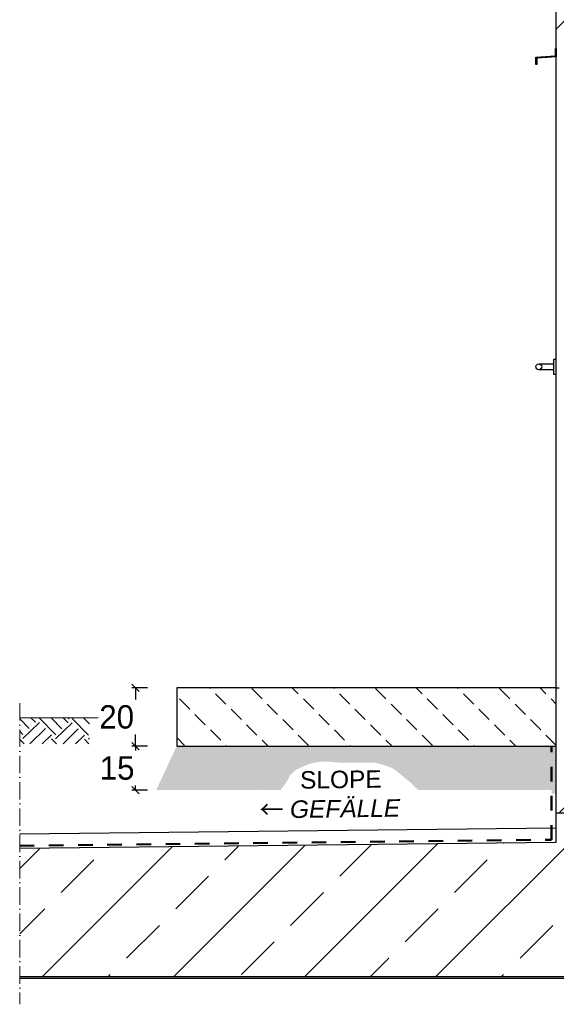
# Model space of a CAD drawing. Header units: millimetres. Extents: x -19424 to 109295, y -11926 to 8715.
# Tile 22 of 38: x -1360 to 477, y 2525 to 5898. Entities that reach past the tile are written whole.
import ezdxf

# ---------------------------------------------------------------- set-up
doc = ezdxf.new("R2010")
doc.units = ezdxf.units.MM
doc.linetypes.add('ACAD_ISO10W100', pattern=[18, 12, -3, 0, -3])
doc.linetypes.add('JIS_02_1.0', pattern=[2, 1, -1])
doc.layers.add('Bemaßung', color=7, linetype='Continuous', lineweight=13)
doc.layers.add('Beschriftung', color=7, linetype='Continuous')
doc.styles.add('LBB3.5M1000', font='isocp.shx', dxfattribs={"height": 3.5})
doc.dimstyles.new('DIN', dxfattribs={"dimtxt": 2.5, "dimasz": 2.5, "dimexe": 1.25, "dimexo": 0.625, "dimtad": 1, "dimtih": 1, "dimdec": 4, "dimdsep": 46, "dimlunit": 6, "dimtxsty": 'Standard', "dimcen": 2.5, "dimadec": 0, "dimazin": 0, "dimtfac": 1, "dimtdec": 4, "dimtmove": 0, "dimatfit": 3, "dimfxl": 0, "dimtvp": 1, "dimtolj": 1, "dimtzin": 0, "dimarcsym": 0})

# ---------------------------------------------------------------- blocks, each defined once
blk = doc.blocks.new('_Oblique')
at = {"color": 0, "linetype": 'ByBlock', "lineweight": -2}
blk.add_line((-0.5, -0.5), (0.5, 0.5), dxfattribs=at)
blk = doc.blocks.new('*D58')
at = {"layer": 'Bemaßung', "color": 0, "lineweight": -2, "transparency": 16777216}
for p, q in [((-922.7, 3408.8), (-976.1, 3408.8)), ((-963.6, 3408.8), (-963.6, 3393.8)), ((-963.6, 3258.8), (-963.6, 3273.8)), ((-922.7, 3258.8), (-976.1, 3258.8))]:
    blk.add_line(p, q, dxfattribs=at)
at = {"layer": 'DEFPOINTS', "color": 0, "transparency": 16777216}
for p in [(-963.6, 3408.8), (-822.7, 3408.8), (-822.7, 3258.8)]:
    blk.add_point(p, dxfattribs=at)
at = {"layer": 'Bemaßung', "color": 0, "lineweight": -2, "transparency": 16777216, "xscale": 25, "yscale": 25, "zscale": 25}
for p, rotation in [((-963.6, 3408.8), 90), ((-963.6, 3258.8), 270)]:
    blk.add_blockref('_Oblique', p, dxfattribs=dict(at, rotation=rotation))
at = {"layer": 'Bemaßung', "color": 0, "transparency": 16777216, "insert": (-1026.7, 3333.8), "char_height": 80, "attachment_point": 5}
blk.add_mtext('\\A1;15', dxfattribs=at)
blk = doc.blocks.new('*D192')
at = {"layer": 'Bemaßung', "color": 0, "lineweight": -2, "transparency": 16777216}
for p, q in [((-922.7, 3608.8), (-976.1, 3608.8)), ((-963.6, 3608.8), (-963.6, 3568.8)), ((-963.6, 3408.8), (-963.6, 3448.8)), ((-922.7, 3408.8), (-976.1, 3408.8))]:
    blk.add_line(p, q, dxfattribs=at)
at = {"layer": 'DEFPOINTS', "color": 0, "transparency": 16777216}
for p in [(-822.7, 3608.8), (-963.6, 3408.8), (-822.7, 3408.8)]:
    blk.add_point(p, dxfattribs=at)
at = {"layer": 'Bemaßung', "color": 0, "lineweight": -2, "transparency": 16777216, "xscale": 25, "yscale": 25, "zscale": 25}
for p, rotation in [((-963.6, 3608.8), 90), ((-963.6, 3408.8), 270)]:
    blk.add_blockref('_Oblique', p, dxfattribs=dict(at, rotation=rotation))
at = {"layer": 'Bemaßung', "color": 0, "transparency": 16777216, "insert": (-1028.1, 3508.8), "char_height": 80, "attachment_point": 5}
blk.add_mtext('\\A1;20', dxfattribs=at)

msp = doc.modelspace()

# ---------------------------------------------------------------- hatches: boundary and pattern name
at = {"lineweight": 13}
h = msp.add_hatch(dxfattribs=at)
h.set_pattern_fill('ANSI33', color=256, scale=50, style=0)
h.paths.add_polyline_path([(529.782, 6447.119), (519.591, 6457.311), (339.778, 6463.112), (329.782, 6453.116), (329.782, 6123.257), (339.455, 6112.94), (384.431, 6111.489), (425.7, 6150.179), (424.41, 6110.199), (489.377, 6108.104), (517.286, 6107.203), (516.964, 6097.208), (477.307, 6098.488), (477.307, 6087.096), (477.307, 5668.77), (677.307, 5668.77), (677.307, 6092.035), (637.328, 6093.325), (637.65, 6103.32), (2577.203, 6040.748), (2577.307, 6240.848), (540.116, 6306.571), (529.782, 6316.904)])
edge = h.paths.add_edge_path()
edge.add_line((677.307, 3608.77), (477.307, 3608.77))
edge.add_line((477.307, 3608.77), (477.307, 3179.77))
edge.add_line((477.307, 3179.77), (577.307, 3179.77))
edge.add_line((577.307, 3179.77), (577.307, 3199.943))
edge.add_arc((577.307, 3204.943), 5, 180, 270, ccw=False)
edge.add_arc((577.307, 3204.943), 5, 90, 180, ccw=False)
edge.add_line((577.307, 3209.943), (577.307, 3249.943))
edge.add_arc((577.307, 3254.943), 5, 180, 270, ccw=False)
edge.add_arc((577.307, 3254.943), 5, 0, 180, ccw=False)
edge.add_arc((577.307, 3254.943), 5, -90, 0, ccw=False)
edge.add_line((577.307, 3249.943), (577.307, 3209.943))
edge.add_arc((577.307, 3204.943), 5, 0, 90, ccw=False)
edge.add_arc((577.307, 3204.943), 5, -90, 0, ccw=False)
edge.add_line((577.307, 3199.943), (577.307, 3179.77))
edge.add_line((577.307, 3179.77), (677.307, 3179.77))
edge.add_line((677.307, 3179.77), (677.307, 3608.77))
h = msp.add_hatch()
h.set_pattern_fill('ANSI31', color=256, angle=90)
h.paths.add_polyline_path([(410.307, 5743.77), (407.307, 5743.77), (407.307, 5768.77), (474.307, 5773.556), (474.307, 5798.77), (477.307, 5798.77), (477.307, 5770.77), (410.307, 5765.985)])
h = msp.add_hatch(dxfattribs=at)
h.set_pattern_fill('BETON_UNBEWEHRT', color=256, scale=400, angle=90, pattern_type=2)
h.set_pattern_definition([(135, (0, 70.71), (-70.7107, -70.7107), [50, -25])])
h.paths.add_polyline_path([(477.307, 3608.77), (-822.693, 3608.77), (-822.693, 3408.77), (477.307, 3408.77)])
h = msp.add_hatch()
h.set_pattern_fill('EARTH', color=253, scale=12.5, angle=44.355047, style=0)
h.set_pattern_definition([(44.355, (0, -102.33), (1.2636, 112.2461), [79.375, -79.375]), (44.355, (-20.81, -81.05), (1.2636, 112.2461), [79.375, -79.375]), (44.355, (-41.62, -59.77), (1.2636, 112.2461), [79.375, -79.375]), (134.355, (-41.46, -45.74), (-112.2461, 1.2636), [79.375, -79.375]), (134.355, (-20.18, -24.93), (-112.2461, 1.2636), [79.375, -79.375]), (134.355, (1.106, -4.12), (-112.2461, 1.2636), [79.375, -79.375])])
h.paths.add_polyline_path([(-1120.638, 3506.437), (-1360.226, 3506.437), (-1360.226, 3416.843), (-1120.638, 3416.843)])
h = msp.add_hatch(dxfattribs=at)
h.set_pattern_fill('AR-CONC', color=256, scale=0.25)
h.set_pattern_definition([(50, (66735.416, -21), (45.546167, -3.984771), [4.7625, -52.3875]), (355, (66735.416, -21), (-8.810855, 47.76421), [3.81, -41.910146]), (100.451445, (66739.21, -21.33), (36.735312, 43.779438), [4.047502, -44.52256]), (46.1842, (66735.416, -8.3), (67.76976, -10.51058), [7.14375, -78.58125]), (96.63556, (66741.063, -9.176), (59.351034, 61.85653), [6.071256, -66.7839]), (351.18415, (66735.416, -8.3), (59.35103, 61.85653), [5.71499, -62.86493]), (21, (66741.766, -11.475), (37.903598, -25.5663), [4.7625, -52.3875]), (326, (66741.766, -11.475), (15.450507, 46.04699), [3.81, -41.91]), (71.451445, (66744.924, -13.606), (53.354105, 20.480692), [4.047502, -44.522484]), (37.5, (66735.416, -21), (0.772151, 21.1387597), [0, -41.402, 0, -42.545, 0, -42.06875]), (7.5, (66735.416, -21), (16.704916, 25.045144), [0, -24.257, 0, -40.4495, 0, -16.03375]), (327.5, (66721.255, -21), (33.897649, -1.432186), [0, -15.875, 0, -49.53, 0, -65.7225]), (317.5, (66714.905, -21), (37.032295, 6.356623), [0, -20.6375, 0, -32.893, 0, -46.6725])])
h.paths.add_polyline_path([(477.307, 3408.77), (461.195, 3408.77), (461.195, 3246.282), (477.307, 3246.282)])
h.paths.add_polyline_path([(-822.693, 3408.77), (-892.639, 3258.77), (-546.949, 3258.77), (-541.195, 3259.555), (-537.664, 3258.77), (-467.378, 3258.77), (-456.67, 3272.686), (-443.64, 3291.139), (-434.563, 3308.655), (-423.72, 3319.867), (-415.121, 3327.342), (-393.437, 3337.433), (-372.874, 3346.777), (-354.554, 3352.009), (-333.243, 3355.373), (-303.051, 3356.049), (-268.821, 3353.009), (-145.037, 3353.009), (-112.462, 3344.326), (-83.145, 3333.471), (-53.827, 3310.677), (-19.081, 3282.455), (-8.223, 3270.515), (5.205, 3258.77), (461.195, 3258.77), (461.195, 3408.77)])
h = msp.add_hatch(dxfattribs=at)
h.set_pattern_fill('ANSI33', color=256, scale=50, style=0)
h.set_pattern_definition([(45, (85272.42, 41129.55), (-224.5064, 224.5064), []), (45, (85496.92, 41129.55), (-224.5064, 224.5064), [158.75, -79.375])])
edge = h.paths.add_edge_path(flags=16)
edge.add_arc((577.307, 3104.597), 5, 90, 180, ccw=False)
edge.add_line((577.307, 3109.597), (577.307, 3149.597))
edge.add_arc((577.307, 3154.597), 5, 180, 270, ccw=False)
edge.add_arc((577.307, 3154.597), 5, 0, 180, ccw=False)
edge.add_arc((577.307, 3154.597), 5, -90, 0, ccw=False)
edge.add_line((577.307, 3149.597), (577.307, 3109.597))
edge.add_arc((577.307, 3104.597), 5, 0, 90, ccw=False)
edge.add_arc((577.307, 3104.597), 5, -180, 0, ccw=False)
h.paths.add_polyline_path([(2577.307, 2619.77), (2577.307, 3079.77), (677.307, 3079.77), (677.307, 3179.77), (477.307, 3179.77), (477.307, 3079.77), (-1360.226, 3059.085), (-1360.226, 2619.77)])

# ---------------------------------------------------------------- linework, layer by layer
for p, q in [((477.307, 3079.77), (477.307, 6108.493)), ((477.307, 3608.77), (-822.693, 3608.77)), ((-822.693, 3608.77), (-822.693, 3408.77)), ((477.307, 3608.77), (487.307, 3608.77)), ((-822.693, 3408.77), (477.307, 3408.77)), ((677.307, 3179.77), (477.307, 3179.77)), ((-1360.226, 3109.088), (477.307, 3129.773)), ((-1360.226, 3059.085), (477.307, 3079.77)), ((-1360.226, 2619.77), (2577.307, 2619.77)), ((-1360.226, 2614.77), (2577.307, 2614.77))]:
    msp.add_line(p, q)
at = {"linetype": 'ACAD_ISO10W100', "lineweight": 13, "ltscale": 5}
msp.add_line((-1360.226, 3556.437), (-1360.226, 2524.77), dxfattribs=at)
at = {"color": 253, "linetype": 'ACAD_ISO10W100', "lineweight": 13, "ltscale": 25}
msp.add_line((-1091.459, 3506.437), (-1360.226, 3506.437), dxfattribs=at)
at = {"linetype": 'JIS_02_1.0', "lineweight": 50, "ltscale": 50}
for p, q in [((461.195, 3088.478), (461.195, 3408.77)), ((-1360.226, 3067.963), (461.195, 3088.478))]:
    msp.add_line(p, q, dxfattribs=at)
for points in [[(410.307, 5743.77), (407.307, 5743.77), (407.307, 5768.77), (474.307, 5773.556), (474.307, 5798.77), (477.307, 5798.77), (477.307, 5770.77), (410.307, 5765.985)], [(467.307, 4683.77), (477.307, 4683.77), (477.307, 4733.77), (467.307, 4733.77)]]:
    msp.add_lwpolyline(points, close=True)
msp.add_lwpolyline([(417.307, 4718.77), (467.307, 4718.77), (467.307, 4698.77), (417.307, 4698.77)])
msp.add_circle((417.307, 4708.77), 10)

# ---------------------------------------------------------------- texts
at = {"layer": 'Beschriftung', "insert": (-540.279, 3321.531), "char_height": 60, "width": 519.9798, "attachment_point": 1, "rotation": 0.726696, "style": 'LBB3.5M1000'}
msp.add_mtext('{\\fArial|b0|i0|c0|p34;\\C256;      SLOPE\\P\\fSimSun|b0|i0|c134|p2;←\\fMS Shell Dlg 2|b0|i0|c0|p0;\\C1; \\fArial|b0|i1|c0|p34;\\C256;GEFÄLLE}', dxfattribs=at)

# ---------------------------------------------------------------- dimensions: what is measured, and where the dimension line sits
at = {"layer": 'Bemaßung'}
for p1, text, picture, middle in [((-822.693, 3608.77), '20', '*D192', (-1028.095, 3508.77)), ((-822.693, 3258.77), '15', '*D58', (-1026.726, 3333.77))]:
    dim = msp.add_linear_dim(base=(-963.602, 3408.77), p1=p1, p2=(-822.693, 3408.77), angle=90, text=text, dimstyle='DIN', override={"dimscale": 10, "dimtxt": 8, "dimexo": 10, "dimgap": 2, "dimdec": 2, "dimblk1": 'Oblique', "dimblk2": 'Oblique', "dimsah": 1, "dimtdec": 2, "dimtmove": 2}, dxfattribs=at)
    dim.commit()
    dim.dimension.update_dxf_attribs({"geometry": picture, "text_midpoint": middle, "dimtype": 160})

doc.saveas('drawing.dxf')
